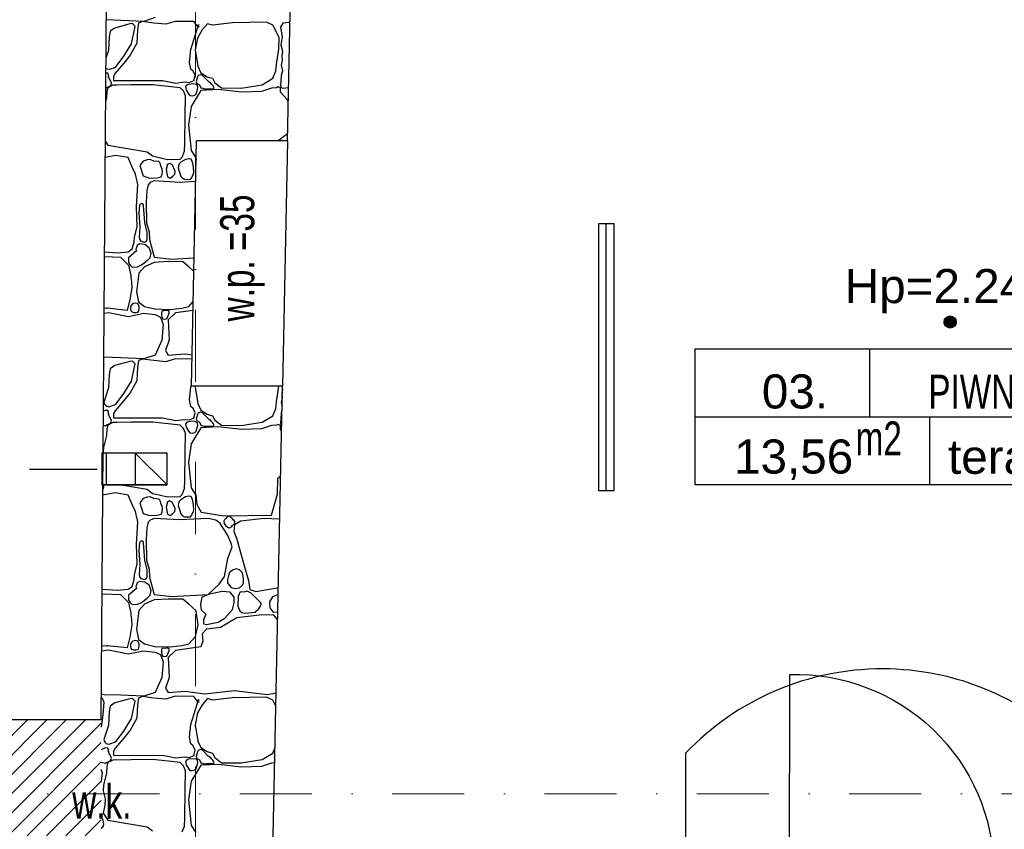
# Model space of a CAD drawing. Header units: millimetres. Extents: x 77315 to 1043159, y -108895 to -47794.
# Tile 18 of 87: x 94593 to 98926, y -98639 to -95075. Entities that reach past the tile are written whole.
import ezdxf

# ---------------------------------------------------------------- set-up
doc = ezdxf.new("R2010")
doc.units = ezdxf.units.MM
doc.header["$MEASUREMENT"] = 0
doc.linetypes.add('Dot & Dashed', pattern=[670.277762, 317.5, -176.388889, 0, -176.388874])
for name, color, linetype in [('_HATCH', 7, 'Continuous'), ('A-DRZWI', 7, 'Continuous'), ('A-OPISY-2', 7, 'Continuous'), ('A-OPISY-3', 7, 'Continuous'), ('A-WYSOKOSCI', 7, 'Continuous'), ('HATCH', 7, 'Continuous'), ('Nowe_Interior - Lamp', 7, 'Continuous'), ('PARAPET', 7, 'Continuous'), ('podciagi', 7, 'Continuous'), ('Structural - Bearing', 7, 'Continuous'), ('Structural - Grid', 7, 'Continuous')]:
    doc.layers.add(name, color=color, linetype=linetype)
doc.styles.add('STYL_AUTOMATYCZNY_1', font='arial.ttf')
doc.styles.add('STYL_AUTOMATYCZNY_4', font='arial.ttf', dxfattribs={"width": 0.7})

# ---------------------------------------------------------------- blocks, each defined once
blk = doc.blocks.new('*X27')
at = {"layer": '_HATCH'}
for p, q in [((95188.9, -95065.8), (95138.9, -95082.3)), ((95039, -95078.1), (94974.1, -95075.6)), ((95011.7, -95111.7), (94991.1, -95125.6)), ((95077.8, -95093.8), (95011.7, -95111.7)), ((95138.9, -95082.3), (95039, -95078.1)), ((95090.2, -95092.2), (95077.8, -95093.8)), ((95085.7, -95180.5), (95101.9, -95104.5)), ((95101.9, -95104.5), (95090.2, -95092.2)), ((95115.8, -95090.1), (95111.3, -95120.2)), ((95133.2, -95083.5), (95115.8, -95090.1)), ((95183.5, -95090.1), (95133.2, -95083.5)), ((95236.4, -95095.1), (95183.5, -95090.1)), ((95277.6, -95082.3), (95236.4, -95095.1)), ((95359.4, -95083.5), (95277.6, -95082.3)), ((95379.6, -95109.5), (95359.4, -95083.5)), ((95368.9, -95136.3), (95380, -95096.3)), ((95380, -95096.3), (95379.6, -95109.5)), ((95420, -95092.6), (95396.1, -95119.8)), ((95442.3, -95098.8), (95420, -95092.6)), ((95529.4, -95089.3), (95442.3, -95098.8)), ((95678.9, -95085.6), (95529.4, -95089.3)), ((95706.5, -95098.8), (95678.9, -95085.6)), ((95735, -95153.3), (95706.5, -95098.8)), ((95751.5, -95089.7), (95741.5, -95107.2)), ((95741.5, -95107.2), (95748.2, -95150.6)), ((95777.5, -95087.1), (95751.5, -95089.7)), ((95782.8, -95087.7), (95777.5, -95087.1)), ((94987, -95150.8), (94983.7, -95210.6)), ((94991.1, -95125.6), (94987, -95150.8)), ((95111.3, -95120.2), (95108.8, -95178.9)), ((95346.2, -95206.5), (95368.9, -95136.3)), ((95376.3, -95155.7), (95365.1, -95207.3)), ((95396.1, -95119.8), (95376.3, -95155.7)), ((95733.8, -95202.8), (95735, -95153.3)), ((95748.2, -95150.6), (95742.7, -95184.8)), ((95052.2, -95235.4), (95085.7, -95180.5)), ((95108.8, -95178.9), (95078.7, -95231.7)), ((95742.7, -95184.8), (95749.4, -95214)), ((94983.7, -95210.6), (94972.9, -95244.4)), ((95017.2, -95280.4), (95052.2, -95235.4)), ((95078.7, -95231.7), (95052.2, -95266.4)), ((95341.2, -95263.1), (95346.2, -95206.5)), ((95365.1, -95207.3), (95376.7, -95279.6)), ((95723, -95271.7), (95733.8, -95202.8)), ((95749.4, -95214), (95746.1, -95234.2)), ((95746.1, -95234.2), (95748, -95254)), ((94994.5, -95290.7), (95010.7, -95285.1)), ((95010.7, -95285.1), (95017.2, -95280.4)), ((95052.2, -95266.4), (95013.9, -95311)), ((95345.7, -95292), (95341.2, -95263.1)), ((95376.7, -95279.6), (95390.7, -95308.5)), ((95719.7, -95300.6), (95723, -95271.7)), ((95748, -95254), (95744.4, -95274.7)), ((95744.4, -95274.7), (95750, -95300.1)), ((94980.4, -95310.1), (94972.4, -95310)), ((94972.6, -95289.7), (94973, -95290.4)), ((94973, -95290.4), (94977.7, -95291.3)), ((94977.7, -95291.3), (94986.9, -95293)), ((94983.9, -95318.3), (94980.4, -95310.1)), ((94983.3, -95326.2), (94983.9, -95318.3)), ((94986.2, -95334.4), (94983.3, -95326.2)), ((94986.9, -95293), (94994.5, -95290.7)), ((95006.4, -95323.5), (95005.5, -95334)), ((95013.9, -95311), (95006.4, -95323.5)), ((95357.3, -95301), (95345.7, -95292)), ((95366, -95320), (95357.3, -95301)), ((95359.4, -95342.7), (95366, -95320)), ((95375.6, -95327.1), (95370.4, -95347.7)), ((95379.3, -95320.9), (95375.6, -95327.1)), ((95389.4, -95317.3), (95379.3, -95320.9)), ((95398.1, -95320), (95389.4, -95317.3)), ((95390.7, -95308.5), (95417.6, -95326.2)), ((95422.4, -95345.5), (95398.1, -95320)), ((95417.6, -95326.2), (95442.3, -95332.8)), ((95706.5, -95332.8), (95719.7, -95300.6)), ((95744.2, -95320.7), (95742.4, -95346)), ((95750, -95300.1), (95744.2, -95320.7)), ((94972, -95376.1), (94977.4, -95372.1)), ((94977.4, -95372.1), (94983.3, -95370.4)), ((95003.5, -95363.1), (94980.8, -95374.5)), ((94983.3, -95370.4), (94992.5, -95365.5)), ((94994.9, -95346), (94986.2, -95334.4)), ((94992.5, -95365.5), (94995.4, -95361.1)), ((94997.4, -95356.4), (94994.9, -95346)), ((94995.4, -95361.1), (94997.4, -95356.4)), ((95015, -95362.4), (95003.5, -95363.1)), ((95005.5, -95334), (95005.4, -95342.1)), ((95005.4, -95342.1), (95009.7, -95342.7)), ((95009.7, -95342.7), (95221.1, -95342.3)), ((95020.5, -95363.4), (95015, -95362.4)), ((95084.4, -95361.7), (95020.5, -95363.4)), ((95179.8, -95361.3), (95084.4, -95361.7)), ((95298.7, -95374.5), (95179.8, -95361.3)), ((95221.1, -95342.3), (95280.9, -95353.9)), ((95280.9, -95353.9), (95316.4, -95348.9)), ((95316.4, -95348.9), (95340, -95351.4)), ((95327.3, -95363.1), (95322.7, -95369.7)), ((95322.7, -95369.7), (95325.6, -95383.8)), ((95335.8, -95359.7), (95327.3, -95363.1)), ((95356.8, -95357.5), (95335.8, -95359.7)), ((95340, -95351.4), (95359.4, -95342.7)), ((95369.3, -95359.7), (95356.8, -95357.5)), ((95375.3, -95365.3), (95369.3, -95359.7)), ((95370.4, -95347.7), (95370.7, -95352.7)), ((95370.7, -95352.7), (95373.9, -95355.6)), ((95373.9, -95355.6), (95384, -95361.7)), ((95376.8, -95374.3), (95375.3, -95365.3)), ((95384, -95361.7), (95390.5, -95375.1)), ((95427.5, -95349.3), (95422.4, -95345.5)), ((95434.7, -95353.9), (95427.5, -95349.3)), ((95437.2, -95358.5), (95434.7, -95353.9)), ((95442.4, -95362.9), (95437.2, -95358.5)), ((95442.3, -95332.8), (95451.8, -95352.2)), ((95446.1, -95368.2), (95442.4, -95362.9)), ((95448.2, -95372.7), (95446.1, -95368.2)), ((95448.3, -95375.9), (95448.2, -95372.7)), ((95451.8, -95352.2), (95481.1, -95374.9)), ((95567.8, -95375.8), (95660.3, -95361.3)), ((95660.3, -95361.3), (95706.5, -95332.8)), ((95730.3, -95370.9), (95722.9, -95374.7)), ((95740.9, -95375.4), (95730.3, -95370.9)), ((95742.4, -95346), (95741.5, -95363.7)), ((95741.5, -95363.7), (95744.4, -95373)), ((95744.4, -95373), (95751.5, -95376.6)), ((95751.5, -95376.6), (95776.6, -95373.5)), ((94976.1, -95391.1), (94975.6, -95419.7)), ((94980.8, -95374.5), (94976.1, -95391.1)), ((95314.6, -95388.6), (95298.7, -95374.5)), ((95323.1, -95410.2), (95314.6, -95388.6)), ((95320.9, -95494.4), (95323.1, -95410.2)), ((95325.6, -95383.8), (95335.8, -95400.9)), ((95335.8, -95400.9), (95342.6, -95408.7)), ((95342.6, -95408.7), (95353.4, -95409.8)), ((95353.4, -95409.8), (95363.5, -95406.6)), ((95363.5, -95406.6), (95369.3, -95400.9)), ((95369.3, -95400.9), (95376.8, -95374.3)), ((95390.7, -95386.1), (95369.3, -95420.4)), ((95390.5, -95375.1), (95399.8, -95377)), ((95465.9, -95382), (95390.7, -95386.1)), ((95399.8, -95377), (95405.4, -95379.3)), ((95405.4, -95379.3), (95413.6, -95378.8)), ((95413.6, -95378.8), (95445.9, -95377.9)), ((95445.9, -95377.9), (95448.3, -95375.9)), ((95570.7, -95393.9), (95465.9, -95382)), ((95481.1, -95374.9), (95567.8, -95375.8)), ((95657.8, -95391), (95570.7, -95393.9)), ((95701.2, -95376.2), (95657.8, -95391)), ((95722.9, -95374.7), (95701.2, -95376.2)), ((95740.4, -95393.9), (95740.9, -95375.4)), ((95770.9, -95426.5), (95740.4, -95393.9)), ((94975.6, -95419.7), (94971.5, -95435.5)), ((95347.8, -95456.7), (95335.8, -95538)), ((95369.3, -95420.4), (95347.8, -95456.7)), ((95775.3, -95431.9), (95770.9, -95426.5)), ((95319.6, -95619.9), (95320.9, -95494.4)), ((95335.8, -95538), (95347.4, -95650.7)), ((95728.8, -95607.8), (95772.2, -95575.7)), ((94970.3, -95611.7), (94980.8, -95627.2)), ((94980.8, -95627.2), (95154.2, -95656.7)), ((95318.8, -95653.5), (95319.6, -95619.9)), ((95728.8, -95608.2), (95728.8, -95607.8)), ((95014.3, -95673), (94969.8, -95681.2)), ((95071.2, -95682.1), (95014.3, -95673)), ((95154.2, -95656.7), (95177.1, -95674.9)), ((95177.1, -95674.9), (95206.8, -95681.8)), ((95308.8, -95679.7), (95318.8, -95653.5)), ((95347.4, -95650.7), (95368.9, -95682.5)), ((95088.2, -95724.2), (95071.2, -95682.1)), ((95136.5, -95697.3), (95121.2, -95716.7)), ((95121.2, -95716.7), (95136.5, -95763)), ((95154.1, -95691.3), (95136.5, -95697.3)), ((95167.4, -95690.3), (95154.1, -95691.3)), ((95170.3, -95691.6), (95167.4, -95690.3)), ((95183.5, -95697.3), (95170.3, -95691.6)), ((95205.1, -95699.8), (95183.5, -95697.3)), ((95209.1, -95701.9), (95205.1, -95699.8)), ((95206.8, -95681.8), (95243.5, -95690.1)), ((95213, -95711), (95209.1, -95701.9)), ((95214.5, -95718.8), (95213, -95711)), ((95219.7, -95732.3), (95214.5, -95718.8)), ((95243, -95713), (95237.6, -95734.9)), ((95253.1, -95707.6), (95243, -95713)), ((95243.5, -95690.1), (95298.7, -95688.3)), ((95264.8, -95713), (95253.1, -95707.6)), ((95278, -95741.1), (95264.8, -95713)), ((95292.6, -95718.7), (95291.3, -95727.5)), ((95295.2, -95709.8), (95292.6, -95718.7)), ((95302, -95702.7), (95295.2, -95709.8)), ((95298.7, -95688.3), (95308.8, -95679.7)), ((95323.2, -95690.3), (95302, -95702.7)), ((95337.8, -95687), (95323.2, -95690.3)), ((95348.1, -95688.4), (95337.8, -95687)), ((95352.3, -95698.6), (95348.1, -95688.4)), ((95355.3, -95706.3), (95352.3, -95698.6)), ((95358.8, -95725.1), (95355.3, -95706.3)), ((95368.9, -95682.5), (95369.7, -95691.2)), ((95103.4, -95755.1), (95088.2, -95724.2)), ((95112.9, -95800.5), (95103.4, -95755.1)), ((95136.5, -95763), (95164.5, -95772.5)), ((95216.1, -95766.1), (95217.8, -95763)), ((95217.8, -95763), (95220.1, -95756.3)), ((95222.3, -95742.3), (95219.7, -95732.3)), ((95220.1, -95756.3), (95222.3, -95742.3)), ((95237.6, -95734.9), (95243, -95766.7)), ((95264.8, -95766.7), (95276, -95754.3)), ((95276, -95754.3), (95278, -95741.1)), ((95291.3, -95727.5), (95292.9, -95737.4)), ((95292.9, -95737.4), (95302, -95764.6)), ((95352.3, -95764.6), (95356, -95758.2)), ((95356, -95758.2), (95359.8, -95747.3)), ((95359.8, -95747.3), (95358.8, -95725.1)), ((95106.7, -95899.2), (95112.9, -95800.5)), ((95159.2, -95802.2), (95152.1, -95827)), ((95167.8, -95792.3), (95159.2, -95802.2)), ((95164.5, -95772.5), (95198.4, -95770.4)), ((95184.3, -95784.8), (95167.8, -95792.3)), ((95296.6, -95791), (95184.3, -95784.8)), ((95198.4, -95770.4), (95210.3, -95768.3)), ((95210.3, -95768.3), (95216.1, -95766.1)), ((95243, -95766.7), (95256, -95772.1)), ((95256, -95772.1), (95264.8, -95766.7)), ((95367.8, -95787.5), (95296.6, -95791)), ((95302, -95764.6), (95309.7, -95772.9)), ((95309.7, -95772.9), (95318.4, -95777.6)), ((95318.4, -95777.6), (95330.8, -95777.8)), ((95330.8, -95777.8), (95344.5, -95777.5)), ((95344.5, -95777.5), (95347.3, -95774.1)), ((95347.3, -95774.1), (95350.3, -95770.1)), ((95350.3, -95770.1), (95352.3, -95764.6)), ((95152.1, -95827), (95149.3, -95879)), ((95120.4, -95892.6), (95117.3, -95926.2)), ((95123.5, -95886.8), (95120.4, -95892.6)), ((95130.1, -95884.4), (95123.5, -95886.8)), ((95136.4, -95888.6), (95130.1, -95884.4)), ((95138.1, -95892.6), (95136.4, -95888.6)), ((95143.4, -95968.3), (95138.1, -95892.6)), ((95149.3, -95879), (95151.3, -95969.4)), ((95110, -95986.7), (95106.7, -95899.2)), ((95117.3, -95926.2), (95121.9, -95987.1)), ((95154.7, -96011.7), (95143.4, -95968.3)), ((95151.3, -95969.4), (95162.5, -96009)), ((95098.9, -96031.7), (95110, -95986.7)), ((95121.9, -95987.1), (95118.3, -96033.1)), ((95154.5, -96040.8), (95154.7, -96011.7)), ((95162.5, -96009), (95164.5, -96043.3)), ((95088.2, -96084.1), (95096.8, -96053.2)), ((95096.8, -96053.2), (95098.9, -96031.7)), ((95120.4, -96062), (95110.3, -96068.6)), ((95118.3, -96033.1), (95120.4, -96040.8)), ((95120.4, -96040.8), (95126.5, -96049.3)), ((95132.7, -96063.5), (95120.4, -96062)), ((95126.5, -96049.3), (95143.1, -96054.5)), ((95144.4, -96065.3), (95132.7, -96063.5)), ((95143.1, -96054.5), (95151.6, -96050.1)), ((95162.8, -96079.2), (95144.4, -96065.3)), ((95151.6, -96050.1), (95154.5, -96040.8)), ((95164.5, -96043.3), (95184.3, -96120.5)), ((94966.8, -96097.4), (95022.1, -96100.6)), ((95022.1, -96100.6), (95070, -96096.9)), ((95070, -96096.9), (95088.2, -96084.1)), ((95107.3, -96092.8), (95072.7, -96123.5)), ((95107.3, -96077.6), (95105, -96084.6)), ((95105, -96084.6), (95107.3, -96092.8)), ((95110.3, -96068.6), (95107.3, -96077.6)), ((95171.7, -96102.5), (95162.8, -96079.2)), ((95167, -96122.6), (95171.7, -96102.5)), ((94966.7, -96117.2), (95037, -96120.5)), ((95037, -96120.5), (95071.9, -96155.5)), ((95072.7, -96123.5), (95071.7, -96143.9)), ((95071.7, -96143.9), (95078.8, -96154.9)), ((95129.3, -96154.4), (95153.7, -96135.6)), ((95184.3, -96143.2), (95142.2, -96162.6)), ((95153.7, -96135.6), (95167, -96122.6)), ((95184.3, -96120.5), (95263.2, -96128.7)), ((95247.1, -96139.9), (95184.3, -96143.2)), ((95311.5, -96140.3), (95247.1, -96139.9)), ((95263.2, -96128.7), (95360.9, -96123.6)), ((95337.1, -96162.6), (95311.5, -96140.3)), ((95071.9, -96155.5), (95082.6, -96201.2)), ((95078.8, -96154.9), (95088.8, -96164.4)), ((95088.8, -96164.4), (95111.7, -96162.6)), ((95117.1, -96191), (95107.1, -96273.2)), ((95111.7, -96162.6), (95129.3, -96154.4)), ((95142.2, -96162.6), (95117.1, -96191)), ((95359.7, -96182.8), (95337.1, -96162.6)), ((95082.6, -96201.2), (95081.8, -96207.4)), ((95081.8, -96207.4), (95085.8, -96231)), ((95085.8, -96231), (95086.1, -96255.7)), ((95086.1, -96255.7), (95078.5, -96307.2)), ((95107.1, -96273.2), (95115.8, -96317.4)), ((95078.5, -96307.2), (95066.5, -96355.4)), ((95091.4, -96325), (95084.9, -96331)), ((95102.5, -96322.5), (95091.4, -96325)), ((95113.6, -96325.1), (95102.5, -96322.5)), ((95115.8, -96331), (95113.6, -96325.1)), ((95115.8, -96317.4), (95142.2, -96337.6)), ((95337.1, -96337.6), (95356.9, -96316.1)), ((94964.9, -96366.5), (94983.3, -96363.6)), ((94978.2, -96345.3), (94965.1, -96346.4)), ((95066.5, -96355.4), (94978.2, -96345.3)), ((94983.3, -96363.6), (95072.5, -96380.9)), ((95072.5, -96380.9), (95138.1, -96367.3)), ((95081, -96337.8), (95080.2, -96348.4)), ((95080.2, -96348.4), (95081.7, -96356.6)), ((95084.9, -96331), (95081, -96337.8)), ((95081.7, -96356.6), (95084.9, -96360.3)), ((95084.9, -96360.3), (95093.7, -96363.3)), ((95093.7, -96363.3), (95104.2, -96363.4)), ((95104.2, -96363.4), (95111, -96362.8)), ((95111, -96362.8), (95115.8, -96360.3)), ((95118.4, -96337.4), (95115.8, -96331)), ((95115.8, -96360.3), (95117.4, -96354.7)), ((95117.4, -96354.7), (95118.7, -96346.2)), ((95118.7, -96346.2), (95118.4, -96337.4)), ((95138.1, -96367.3), (95188.9, -96373.5)), ((95142.2, -96337.6), (95187.2, -96348.3)), ((95187.2, -96348.3), (95257, -96350.4)), ((95220.8, -96356.6), (95216.9, -96362.3)), ((95216.9, -96362.3), (95217.4, -96373.4)), ((95229.7, -96357.3), (95220.8, -96356.6)), ((95238.1, -96355.5), (95229.7, -96357.3)), ((95245, -96355.7), (95238.1, -96355.5)), ((95242, -96388.3), (95251.7, -96366.8)), ((95247.1, -96356.6), (95245, -96355.7)), ((95250.5, -96357.1), (95247.1, -96356.6)), ((95278.5, -96366.1), (95247.1, -96396.6)), ((95251.5, -96361.2), (95250.5, -96357.1)), ((95251.7, -96366.8), (95251.5, -96361.2)), ((95257, -96350.4), (95306.1, -96344.6)), ((95356.1, -96355.4), (95278.5, -96366.1)), ((95306.1, -96344.6), (95337.1, -96337.6)), ((95188.9, -96373.5), (95213.2, -96384.6)), ((95213.2, -96384.6), (95224, -96416.4)), ((95217.4, -96373.4), (95218.2, -96382.2)), ((95218.2, -96382.2), (95220.8, -96388.3)), ((95220.8, -96388.3), (95225.2, -96391.5)), ((95225.2, -96391.5), (95232.1, -96393)), ((95232.1, -96393), (95238.3, -96392)), ((95238.3, -96392), (95242, -96388.3)), ((95247.1, -96396.6), (95250.8, -96485)), ((95224, -96416.4), (95218.6, -96485.8)), ((95218.6, -96485.8), (95188.9, -96551.4)), ((95250.8, -96485), (95234.3, -96532)), ((95234.3, -96532), (95247.1, -96551.4)), ((94965.1, -96560.9), (94963.6, -96560.6)), ((95039, -96563.8), (94965.1, -96560.9)), ((95077.8, -96579.5), (95011.7, -96597.4)), ((95138.9, -96567.9), (95039, -96563.8)), ((95090.2, -96577.8), (95077.8, -96579.5)), ((95101.9, -96590.2), (95090.2, -96577.8)), ((95115.8, -96575.8), (95111.3, -96605.9)), ((95133.2, -96569.2), (95115.8, -96575.8)), ((95183.5, -96575.8), (95133.2, -96569.2)), ((95188.9, -96551.4), (95138.9, -96567.9)), ((95236.4, -96580.7), (95183.5, -96575.8)), ((95277.6, -96567.9), (95236.4, -96580.7)), ((95247.1, -96551.4), (95321, -96546)), ((95351.8, -96569), (95277.6, -96567.9)), ((95321, -96546), (95352.2, -96550)), ((94963.3, -96593.3), (94963.4, -96593.5)), ((94963.4, -96593.5), (94963.3, -96594.9)), ((94991.1, -96611.3), (94987, -96636.5)), ((95011.7, -96597.4), (94991.1, -96611.3)), ((95085.7, -96666.2), (95101.9, -96590.2)), ((95111.3, -96605.9), (95108.8, -96664.5)), ((94987, -96636.5), (94983.7, -96696.3)), ((95052.2, -96721.1), (95085.7, -96666.2)), ((95108.8, -96664.5), (95078.7, -96717.4)), ((94983.7, -96696.3), (94963.7, -96758.7)), ((95341.2, -96748.7), (95346.2, -96692.2)), ((95346.2, -96692.2), (95349.5, -96682)), ((95366.2, -96688.2), (95365.1, -96693)), ((95365.1, -96693), (95376.7, -96765.2)), ((95723, -96757.4), (95733.8, -96688.5)), ((95733.8, -96688.5), (95733.8, -96688.2)), ((95749.1, -96701.3), (95746.1, -96719.9)), ((95746.8, -96688.2), (95749.2, -96698.7)), ((94963.7, -96758.7), (94965.9, -96767.5)), ((95052.2, -96752), (95013.9, -96796.6)), ((95017.2, -96766.1), (95052.2, -96721.1)), ((95078.7, -96717.4), (95052.2, -96752)), ((95345.7, -96777.6), (95341.2, -96748.7)), ((95719.7, -96786.3), (95723, -96757.4)), ((95748, -96739.6), (95744.4, -96760.4)), ((95746.1, -96719.9), (95748, -96739.6)), ((94969.4, -96795.6), (94961.9, -96798.8)), ((94965.9, -96767.5), (94969.3, -96771)), ((94969.3, -96771), (94973, -96776)), ((94980.4, -96795.8), (94969.4, -96795.6)), ((94973, -96776), (94977.7, -96776.9)), ((94977.7, -96776.9), (94986.9, -96778.7)), ((94983.9, -96803.9), (94980.4, -96795.8)), ((94986.9, -96778.7), (94994.5, -96776.4)), ((94994.5, -96776.4), (95010.7, -96770.7)), ((95013.9, -96796.6), (95006.4, -96809.2)), ((95010.7, -96770.7), (95017.2, -96766.1)), ((95357.3, -96786.7), (95345.7, -96777.6)), ((95366, -96805.7), (95357.3, -96786.7)), ((95376.7, -96765.2), (95390.7, -96794.1)), ((95389.4, -96803), (95379.3, -96806.5)), ((95398.1, -96805.6), (95389.4, -96803)), ((95390.7, -96794.1), (95417.6, -96811.9)), ((95706.5, -96818.5), (95719.7, -96786.3)), ((95747.2, -96795.6), (95744.2, -96806.4)), ((95744.4, -96760.4), (95747.6, -96775.2)), ((94983.3, -96811.9), (94983.9, -96803.9)), ((94986.2, -96820.1), (94983.3, -96811.9)), ((94994.9, -96831.7), (94986.2, -96820.1)), ((94992.5, -96851.1), (94995.4, -96846.8)), ((94997.4, -96842), (94994.9, -96831.7)), ((94995.4, -96846.8), (94997.4, -96842)), ((95005.5, -96819.6), (95005.4, -96827.8)), ((95005.4, -96827.8), (95009.7, -96828.4)), ((95006.4, -96809.2), (95005.5, -96819.6)), ((95009.7, -96828.4), (95221.1, -96828)), ((95221.1, -96828), (95280.9, -96839.5)), ((95280.9, -96839.5), (95316.4, -96834.6)), ((95316.4, -96834.6), (95340, -96837.1)), ((95335.8, -96845.3), (95327.3, -96848.7)), ((95356.8, -96843.1), (95335.8, -96845.3)), ((95340, -96837.1), (95359.4, -96828.4)), ((95369.3, -96845.3), (95356.8, -96843.1)), ((95359.4, -96828.4), (95366, -96805.7)), ((95375.3, -96851), (95369.3, -96845.3)), ((95375.6, -96812.8), (95370.4, -96833.3)), ((95370.4, -96833.3), (95370.7, -96838.4)), ((95370.7, -96838.4), (95373.9, -96841.3)), ((95373.9, -96841.3), (95384, -96847.4)), ((95379.3, -96806.5), (95375.6, -96812.8)), ((95422.4, -96831.2), (95398.1, -96805.6)), ((95417.6, -96811.9), (95442.3, -96818.5)), ((95427.5, -96835), (95422.4, -96831.2)), ((95434.7, -96839.6), (95427.5, -96835)), ((95437.2, -96844.2), (95434.7, -96839.6)), ((95442.4, -96848.6), (95437.2, -96844.2)), ((95442.3, -96818.5), (95451.8, -96837.9)), ((95451.8, -96837.9), (95481.1, -96860.6)), ((95660.3, -96847), (95706.5, -96818.5)), ((95742.4, -96831.6), (95741.5, -96849.4)), ((95744.2, -96806.4), (95742.4, -96831.6)), ((94961.4, -96860.6), (94970.8, -96862.6)), ((94970.8, -96862.6), (94977.4, -96857.8)), ((94976.1, -96876.8), (94975.6, -96905.3)), ((94980.8, -96860.2), (94976.1, -96876.8)), ((94977.4, -96857.8), (94983.3, -96856.1)), ((95003.5, -96848.7), (94980.8, -96860.2)), ((94983.3, -96856.1), (94992.5, -96851.1)), ((95015, -96848.1), (95003.5, -96848.7)), ((95020.5, -96849), (95015, -96848.1)), ((95084.4, -96847.4), (95020.5, -96849)), ((95179.8, -96847), (95084.4, -96847.4)), ((95298.7, -96860.2), (95179.8, -96847)), ((95314.6, -96874.2), (95298.7, -96860.2)), ((95323.1, -96895.9), (95314.6, -96874.2)), ((95327.3, -96848.7), (95322.7, -96855.4)), ((95322.7, -96855.4), (95325.6, -96869.5)), ((95325.6, -96869.5), (95335.8, -96886.6)), ((95335.8, -96886.6), (95342.6, -96894.3)), ((95363.5, -96892.2), (95369.3, -96886.6)), ((95369.3, -96886.6), (95376.8, -96860)), ((95390.7, -96871.7), (95369.3, -96906)), ((95376.8, -96860), (95375.3, -96851)), ((95384, -96847.4), (95390.5, -96860.7)), ((95390.5, -96860.7), (95399.8, -96862.7)), ((95465.9, -96867.6), (95390.7, -96871.7)), ((95399.8, -96862.7), (95405.4, -96864.9)), ((95405.4, -96864.9), (95413.6, -96864.4)), ((95413.6, -96864.4), (95445.9, -96863.5)), ((95446.1, -96853.9), (95442.4, -96848.6)), ((95445.9, -96863.5), (95448.3, -96861.6)), ((95448.2, -96858.4), (95446.1, -96853.9)), ((95448.3, -96861.6), (95448.2, -96858.4)), ((95570.7, -96879.6), (95465.9, -96867.6)), ((95481.1, -96860.6), (95567.8, -96861.4)), ((95567.8, -96861.4), (95660.3, -96847)), ((95657.8, -96876.7), (95570.7, -96879.6)), ((95701.2, -96861.8), (95657.8, -96876.7)), ((95722.9, -96860.4), (95701.2, -96861.8)), ((95730.3, -96856.6), (95722.9, -96860.4)), ((95740.9, -96861.1), (95730.3, -96856.6)), ((95740.4, -96879.6), (95740.9, -96861.1)), ((95745.4, -96884.9), (95740.4, -96879.6)), ((95741.5, -96849.4), (95744.4, -96858.6)), ((95744.4, -96858.6), (95745.9, -96859.4)), ((94975.6, -96905.3), (94961.9, -96958.8)), ((95320.9, -96980), (95323.1, -96895.9)), ((95342.6, -96894.3), (95353.4, -96895.5)), ((95369.3, -96906), (95347.8, -96942.3)), ((95353.4, -96895.5), (95363.5, -96892.2)), ((94961.9, -96958.8), (94960.6, -96978.7)), ((95347.8, -96942.3), (95335.8, -97023.7)), ((95319.6, -97105.6), (95320.9, -96980)), ((95335.8, -97023.7), (95347.4, -97136.3)), ((95318.8, -97139.2), (95319.6, -97105.6)), ((95727.2, -97163.2), (95728.8, -97093.4)), ((95728.8, -97093.4), (95741.3, -97084.2)), ((94959.4, -97142.6), (94961.8, -97139)), ((94962.9, -97131.2), (94961.6, -97122.9)), ((94961.8, -97139), (94962.9, -97131.2)), ((95039.9, -97122.9), (95154.2, -97142.3)), ((95154.2, -97142.3), (95177.1, -97160.5)), ((95308.8, -97165.4), (95318.8, -97139.2)), ((95347.4, -97136.3), (95368.9, -97168.1)), ((95014.3, -97158.6), (94959.3, -97168.9)), ((95071.2, -97167.7), (95014.3, -97158.6)), ((95088.2, -97209.8), (95071.2, -97167.7)), ((95136.5, -97183), (95121.2, -97202.4)), ((95154.1, -97177), (95136.5, -97183)), ((95167.4, -97176), (95154.1, -97177)), ((95170.3, -97177.3), (95167.4, -97176)), ((95183.5, -97183), (95170.3, -97177.3)), ((95177.1, -97160.5), (95206.8, -97167.4)), ((95205.1, -97185.5), (95183.5, -97183)), ((95209.1, -97187.5), (95205.1, -97185.5)), ((95206.8, -97167.4), (95243.5, -97175.7)), ((95213, -97196.7), (95209.1, -97187.5)), ((95253.1, -97193.3), (95243, -97198.7)), ((95243.5, -97175.7), (95298.7, -97173.9)), ((95264.8, -97198.7), (95253.1, -97193.3)), ((95302, -97188.4), (95295.2, -97195.5)), ((95298.7, -97173.9), (95308.8, -97165.4)), ((95323.2, -97175.9), (95302, -97188.4)), ((95337.8, -97172.6), (95323.2, -97175.9)), ((95348.1, -97174.1), (95337.8, -97172.6)), ((95352.3, -97184.2), (95348.1, -97174.1)), ((95355.3, -97192), (95352.3, -97184.2)), ((95358.8, -97210.8), (95355.3, -97192)), ((95368.9, -97168.1), (95373, -97209.8)), ((95701.2, -97255.6), (95727.2, -97163.2)), ((95103.4, -97240.8), (95088.2, -97209.8)), ((95121.2, -97202.4), (95136.5, -97248.6)), ((95214.5, -97204.5), (95213, -97196.7)), ((95219.7, -97218), (95214.5, -97204.5)), ((95222.3, -97228), (95219.7, -97218)), ((95220.1, -97242), (95222.3, -97228)), ((95243, -97198.7), (95237.6, -97220.6)), ((95237.6, -97220.6), (95243, -97252.3)), ((95278, -97226.8), (95264.8, -97198.7)), ((95276, -97240), (95278, -97226.8)), ((95292.6, -97204.4), (95291.3, -97213.2)), ((95291.3, -97213.2), (95292.9, -97223)), ((95295.2, -97195.5), (95292.6, -97204.4)), ((95292.9, -97223), (95302, -97250.3)), ((95356, -97243.9), (95359.8, -97233)), ((95359.8, -97233), (95358.8, -97210.8)), ((95373, -97209.8), (95392.4, -97243.7)), ((95112.9, -97286.2), (95103.4, -97240.8)), ((95136.5, -97248.6), (95164.5, -97258.1)), ((95167.8, -97277.9), (95159.2, -97287.8)), ((95164.5, -97258.1), (95198.4, -97256.1)), ((95184.3, -97270.5), (95167.8, -97277.9)), ((95296.6, -97276.7), (95184.3, -97270.5)), ((95198.4, -97256.1), (95210.3, -97254)), ((95210.3, -97254), (95216.1, -97251.7)), ((95216.1, -97251.7), (95217.8, -97248.6)), ((95217.8, -97248.6), (95220.1, -97242)), ((95243, -97252.3), (95256, -97257.8)), ((95256, -97257.8), (95264.8, -97252.3)), ((95264.8, -97252.3), (95276, -97240)), ((95422.4, -97270.5), (95296.6, -97276.7)), ((95302, -97250.3), (95309.7, -97258.6)), ((95309.7, -97258.6), (95318.4, -97263.3)), ((95318.4, -97263.3), (95330.8, -97263.4)), ((95330.8, -97263.4), (95344.5, -97263.1)), ((95344.5, -97263.1), (95347.3, -97259.8)), ((95347.3, -97259.8), (95350.3, -97255.8)), ((95350.3, -97255.8), (95352.3, -97250.3)), ((95352.3, -97250.3), (95356, -97243.9)), ((95392.4, -97243.7), (95491, -97258.9)), ((95456.8, -97277.9), (95422.4, -97270.5)), ((95475.8, -97292.8), (95456.8, -97277.9)), ((95491, -97258.9), (95701.2, -97255.6)), ((95495, -97276.6), (95491.5, -97282.1)), ((95501, -97270.5), (95495, -97276.6)), ((95506.5, -97263.4), (95501, -97270.5)), ((95511.8, -97261.2), (95506.5, -97263.4)), ((95517.1, -97262.3), (95511.8, -97261.2)), ((95527.8, -97270.5), (95517.1, -97262.3)), ((95532.4, -97277), (95527.8, -97270.5)), ((95537.3, -97279.6), (95532.4, -97277)), ((95540.4, -97284.9), (95537.3, -97279.6)), ((95668.1, -97270.5), (95566.2, -97282.5)), ((95737.4, -97274), (95668.1, -97270.5)), ((95106.7, -97384.9), (95112.9, -97286.2)), ((95152.1, -97312.6), (95149.3, -97364.6)), ((95159.2, -97287.8), (95152.1, -97312.6)), ((95508.4, -97342.7), (95475.8, -97292.8)), ((95491.5, -97282.1), (95493.3, -97292.5)), ((95493.3, -97292.5), (95501, -97303.5)), ((95501, -97303.5), (95510.3, -97310.9)), ((95510.3, -97310.9), (95515, -97312.3)), ((95515, -97312.3), (95519.9, -97310.8)), ((95519.9, -97310.8), (95523.3, -97307.3)), ((95523.3, -97307.3), (95527.8, -97303.5)), ((95527.8, -97303.5), (95539.6, -97292.1)), ((95538.5, -97299), (95535.6, -97328.3)), ((95566.2, -97282.5), (95538.5, -97299)), ((95539.6, -97292.1), (95540.4, -97284.9)), ((95149.3, -97364.6), (95151.3, -97455)), ((95522.8, -97376.6), (95508.4, -97342.7)), ((95535.6, -97328.3), (95547.4, -97357.6)), ((95547.4, -97357.6), (95583.1, -97483.9)), ((95110, -97472.4), (95106.7, -97384.9)), ((95120.4, -97378.3), (95117.3, -97411.9)), ((95123.5, -97372.4), (95120.4, -97378.3)), ((95130.1, -97370), (95123.5, -97372.4)), ((95136.4, -97374.2), (95130.1, -97370)), ((95138.1, -97378.3), (95136.4, -97374.2)), ((95143.4, -97454), (95138.1, -97378.3)), ((95509.6, -97447.2), (95528.6, -97396.4)), ((95528.6, -97396.4), (95522.8, -97376.6)), ((95117.3, -97411.9), (95121.9, -97472.7)), ((95493.9, -97526.4), (95509.6, -97447.2)), ((95098.9, -97517.4), (95110, -97472.4)), ((95121.9, -97472.7), (95118.3, -97518.7)), ((95154.7, -97497.4), (95143.4, -97454)), ((95151.3, -97455), (95162.5, -97494.7)), ((95162.5, -97494.7), (95164.5, -97528.9)), ((95546.4, -97493.2), (95529.4, -97498.1)), ((95560.2, -97497.4), (95546.4, -97493.2)), ((95583.1, -97483.9), (95600.4, -97543.4)), ((95088.2, -97569.8), (95096.8, -97538.8)), ((95096.8, -97538.8), (95098.9, -97517.4)), ((95118.3, -97518.7), (95120.4, -97526.4)), ((95120.4, -97526.4), (95126.5, -97535)), ((95126.5, -97535), (95143.1, -97540.1)), ((95143.1, -97540.1), (95151.6, -97535.8)), ((95151.6, -97535.8), (95154.5, -97526.4)), ((95154.5, -97526.4), (95154.7, -97497.4)), ((95164.5, -97528.9), (95184.3, -97606.1)), ((95471.6, -97559.9), (95493.9, -97526.4)), ((95510.1, -97529.5), (95508.2, -97541.6)), ((95514.8, -97510), (95510.1, -97529.5)), ((95529.4, -97498.1), (95514.8, -97510)), ((95573.5, -97510), (95560.2, -97497.4)), ((95577.3, -97524.4), (95573.5, -97510)), ((95577.8, -97540), (95577.3, -97524.4)), ((95577.9, -97555), (95577.8, -97540)), ((94956.3, -97581.5), (94959.4, -97582.6)), ((94959.4, -97582.6), (95022.1, -97586.3)), ((95022.1, -97586.3), (95070, -97582.6)), ((95070, -97582.6), (95088.2, -97569.8)), ((95107.3, -97578.5), (95072.7, -97609.2)), ((95107.3, -97563.2), (95105, -97570.3)), ((95105, -97570.3), (95107.3, -97578.5)), ((95110.3, -97554.2), (95107.3, -97563.2)), ((95120.4, -97547.6), (95110.3, -97554.2)), ((95132.7, -97549.1), (95120.4, -97547.6)), ((95144.4, -97551), (95132.7, -97549.1)), ((95162.8, -97564.8), (95144.4, -97551)), ((95171.7, -97588.2), (95162.8, -97564.8)), ((95422.4, -97606.1), (95471.6, -97559.9)), ((95508.2, -97541.6), (95508, -97554)), ((95508, -97554), (95514.8, -97565.2)), ((95514.8, -97565.2), (95523.5, -97574.6)), ((95523.5, -97574.6), (95542.1, -97579.2)), ((95542.1, -97579.2), (95559.8, -97575.8)), ((95559.8, -97575.8), (95573.5, -97565.2)), ((95573.5, -97565.2), (95577.9, -97555)), ((95600.4, -97543.4), (95606.2, -97584.2)), ((95632.2, -97592.9), (95726.3, -97575.6)), ((95726.3, -97575.6), (95731.3, -97575.7)), ((94956.2, -97604.2), (94965.1, -97602.8)), ((94965.1, -97602.8), (95037, -97606.1)), ((95037, -97606.1), (95071.9, -97641.2)), ((95072.7, -97609.2), (95071.7, -97629.5)), ((95129.3, -97640.1), (95153.7, -97621.3)), ((95153.7, -97621.3), (95167, -97608.3)), ((95167, -97608.3), (95171.7, -97588.2)), ((95184.3, -97606.1), (95263.2, -97614.4)), ((95247.1, -97625.5), (95184.3, -97628.8)), ((95311.5, -97625.9), (95247.1, -97625.5)), ((95263.2, -97614.4), (95422.4, -97606.1)), ((95337.1, -97648.2), (95311.5, -97625.9)), ((95394.9, -97617.7), (95388.6, -97647.6)), ((95429.1, -97604), (95394.9, -97617.7)), ((95484, -97592.5), (95429.1, -97604)), ((95519.1, -97595.4), (95484, -97592.5)), ((95537.7, -97616.8), (95519.1, -97595.4)), ((95537.3, -97641.6), (95537.7, -97616.8)), ((95554.4, -97614.8), (95553.8, -97657.3)), ((95563.7, -97594.1), (95554.4, -97614.8)), ((95579.9, -97594.7), (95563.7, -97594.1)), ((95594.3, -97591), (95579.9, -97594.7)), ((95611.6, -97599.5), (95594.3, -97591)), ((95606.2, -97584.2), (95632.2, -97592.9)), ((95654.5, -97642.4), (95611.6, -97599.5)), ((95705.7, -97615.6), (95691.9, -97637.9)), ((95727.2, -97606.5), (95705.7, -97615.6)), ((95730.6, -97606.4), (95727.2, -97606.5)), ((95071.7, -97629.5), (95078.8, -97640.5)), ((95071.9, -97641.2), (95082.6, -97686.8)), ((95078.8, -97640.5), (95088.8, -97650)), ((95088.8, -97650), (95111.7, -97648.2)), ((95111.7, -97648.2), (95129.3, -97640.1)), ((95142.2, -97648.2), (95117.1, -97676.7)), ((95184.3, -97628.8), (95142.2, -97648.2)), ((95369.3, -97677.1), (95337.1, -97648.2)), ((95388.6, -97647.6), (95392, -97672.6)), ((95530.1, -97672.3), (95537.3, -97641.6)), ((95553.8, -97657.3), (95561.3, -97678.1)), ((95636.4, -97676.3), (95643.4, -97670.1)), ((95643.4, -97670.1), (95650.3, -97660.8)), ((95650.3, -97660.8), (95655.1, -97653.8)), ((95656.1, -97646.8), (95654.5, -97642.4)), ((95655.1, -97653.8), (95656.1, -97646.8)), ((95691.9, -97637.9), (95694.6, -97664.7)), ((95694.6, -97664.7), (95707.8, -97681.7)), ((95082.6, -97686.8), (95081.8, -97693.1)), ((95081.8, -97693.1), (95085.8, -97716.6)), ((95117.1, -97676.7), (95107.1, -97758.8)), ((95377.9, -97738.6), (95369.3, -97677.1)), ((95392, -97672.6), (95412.6, -97692.8)), ((95412.6, -97692.8), (95402.3, -97717.2)), ((95466.3, -97727.1), (95496, -97710.1)), ((95548.4, -97707.7), (95476.2, -97751.4)), ((95496, -97710.1), (95530.1, -97672.3)), ((95660.7, -97695.3), (95548.4, -97707.7)), ((95561.3, -97678.1), (95570.9, -97685.1)), ((95570.9, -97685.1), (95583.9, -97687.4)), ((95583.9, -97687.4), (95630.2, -97683)), ((95630.2, -97683), (95636.5, -97676)), ((95712.3, -97696.1), (95660.7, -97695.3)), ((95707.8, -97681.7), (95729, -97683.8)), ((95728.4, -97715.6), (95712.3, -97696.1)), ((95086.1, -97741.3), (95078.5, -97792.8)), ((95085.8, -97716.6), (95086.1, -97741.3)), ((95366.8, -97791), (95377.9, -97738.6)), ((95402.3, -97717.2), (95402.7, -97734.5)), ((95402.7, -97734.5), (95415.9, -97738.2)), ((95415.9, -97738.2), (95466.3, -97727.1)), ((95476.2, -97751.4), (95415.9, -97758.4)), ((95078.5, -97792.8), (95066.5, -97841.1)), ((95107.1, -97758.8), (95115.8, -97803)), ((95337.1, -97823.2), (95366.8, -97791)), ((95415.9, -97758.4), (95396.5, -97778.2)), ((95396.5, -97778.2), (95399.4, -97810.4)), ((94978.2, -97831), (94954.6, -97833)), ((95066.5, -97841.1), (94978.2, -97831)), ((95081, -97823.5), (95080.2, -97834.1)), ((95080.2, -97834.1), (95081.7, -97842.3)), ((95084.9, -97816.6), (95081, -97823.5)), ((95081.7, -97842.3), (95084.9, -97845.9)), ((95091.4, -97810.6), (95084.9, -97816.6)), ((95102.5, -97808.2), (95091.4, -97810.6)), ((95113.6, -97810.7), (95102.5, -97808.2)), ((95115.8, -97816.6), (95113.6, -97810.7)), ((95115.8, -97803), (95142.2, -97823.2)), ((95118.4, -97823), (95115.8, -97816.6)), ((95115.8, -97845.9), (95117.4, -97840.4)), ((95117.4, -97840.4), (95118.7, -97831.9)), ((95118.7, -97831.9), (95118.4, -97823)), ((95142.2, -97823.2), (95187.2, -97834)), ((95187.2, -97834), (95257, -97836)), ((95220.8, -97842.3), (95216.9, -97848)), ((95229.7, -97843), (95220.8, -97842.3)), ((95238.1, -97841.2), (95229.7, -97843)), ((95245, -97841.4), (95238.1, -97841.2)), ((95247.1, -97842.3), (95245, -97841.4)), ((95250.5, -97842.7), (95247.1, -97842.3)), ((95251.5, -97846.8), (95250.5, -97842.7)), ((95257, -97836), (95306.1, -97830.3)), ((95389.9, -97836.5), (95278.5, -97851.7)), ((95306.1, -97830.3), (95337.1, -97823.2)), ((95399.4, -97810.4), (95389.9, -97836.5)), ((94954.4, -97853.8), (94983.3, -97849.3)), ((94983.3, -97849.3), (95072.5, -97866.6)), ((95072.5, -97866.6), (95138.1, -97853)), ((95084.9, -97845.9), (95093.7, -97849)), ((95093.7, -97849), (95104.2, -97849.1)), ((95104.2, -97849.1), (95111, -97848.4)), ((95111, -97848.4), (95115.8, -97845.9)), ((95138.1, -97853), (95188.9, -97859.2)), ((95188.9, -97859.2), (95213.2, -97870.3)), ((95213.2, -97870.3), (95224, -97902.1)), ((95216.9, -97848), (95217.4, -97859)), ((95217.4, -97859), (95218.2, -97867.8)), ((95218.2, -97867.8), (95220.8, -97874)), ((95220.8, -97874), (95225.2, -97877.2)), ((95225.2, -97877.2), (95232.1, -97878.6)), ((95232.1, -97878.6), (95238.3, -97877.7)), ((95238.3, -97877.7), (95242, -97874)), ((95242, -97874), (95251.7, -97852.5)), ((95278.5, -97851.7), (95247.1, -97882.3)), ((95247.1, -97882.3), (95250.8, -97970.6)), ((95251.7, -97852.5), (95251.5, -97846.8)), ((95224, -97902.1), (95218.6, -97971.4)), ((95218.6, -97971.4), (95188.9, -98037.1)), ((95250.8, -97970.6), (95234.3, -98017.7)), ((94965.1, -98046.6), (94953.1, -98044)), ((95039, -98049.5), (94965.1, -98046.6)), ((95138.9, -98053.6), (95039, -98049.5)), ((95133.2, -98054.8), (95115.8, -98061.4)), ((95183.5, -98061.4), (95133.2, -98054.8)), ((95188.9, -98037.1), (95138.9, -98053.6)), ((95234.3, -98017.7), (95247.1, -98037.1)), ((95277.6, -98053.6), (95236.4, -98066.4)), ((95247.1, -98037.1), (95321, -98031.7)), ((95359.4, -98054.8), (95277.6, -98053.6)), ((95321, -98031.7), (95406, -98042.4)), ((95379.6, -98080.8), (95359.4, -98054.8)), ((95406, -98042.4), (95536.5, -98027.6)), ((95678.9, -98056.9), (95529.4, -98060.6)), ((95536.5, -98027.6), (95684.2, -98045.3)), ((95706.5, -98070.1), (95678.9, -98056.9)), ((95684.2, -98045.3), (95721.8, -98038.7)), ((94952.9, -98062.6), (94956.8, -98062.7)), ((94956.8, -98062.7), (94963.4, -98079.2)), ((94963.4, -98079.2), (94959.7, -98134.9)), ((94991.1, -98096.9), (94987, -98122.1)), ((95011.7, -98083), (94991.1, -98096.9)), ((95077.8, -98065.1), (95011.7, -98083)), ((95090.2, -98063.5), (95077.8, -98065.1)), ((95085.7, -98151.8), (95101.9, -98075.9)), ((95101.9, -98075.9), (95090.2, -98063.5)), ((95111.3, -98091.6), (95108.8, -98150.2)), ((95115.8, -98061.4), (95111.3, -98091.6)), ((95236.4, -98066.4), (95183.5, -98061.4)), ((95368.9, -98107.7), (95380, -98067.6)), ((95396.1, -98091.2), (95376.3, -98127.1)), ((95380, -98067.6), (95379.6, -98080.8)), ((95420, -98063.9), (95396.1, -98091.2)), ((95442.3, -98070.1), (95420, -98063.9)), ((95529.4, -98060.6), (95442.3, -98070.1)), ((95720.6, -98097), (95706.5, -98070.1)), ((94959.7, -98134.9), (94952.3, -98190)), ((94987, -98122.1), (94983.7, -98182)), ((95346.2, -98177.8), (95368.9, -98107.7)), ((95376.3, -98127.1), (95365.1, -98178.7)), ((94983.7, -98182), (94963.7, -98244.3)), ((95052.2, -98206.7), (95085.7, -98151.8)), ((95108.8, -98150.2), (95078.7, -98203)), ((95341.2, -98234.4), (95346.2, -98177.8)), ((95365.1, -98178.7), (95376.7, -98250.9)), ((95017.2, -98251.7), (95052.2, -98206.7)), ((95078.7, -98203), (95052.2, -98237.7)), ((94963.7, -98244.3), (94965.9, -98253.2)), ((94965.9, -98253.2), (94969.3, -98256.7)), ((94969.3, -98256.7), (94973, -98261.7)), ((94973, -98261.7), (94977.7, -98262.6)), ((94977.7, -98262.6), (94986.9, -98264.3)), ((94986.9, -98264.3), (94994.5, -98262)), ((94994.5, -98262), (95010.7, -98256.4)), ((95010.7, -98256.4), (95017.2, -98251.7)), ((95052.2, -98237.7), (95013.9, -98282.3)), ((95345.7, -98263.3), (95341.2, -98234.4)), ((95357.3, -98272.4), (95345.7, -98263.3)), ((95366, -98291.4), (95357.3, -98272.4)), ((95376.7, -98250.9), (95390.7, -98279.8)), ((94960.7, -98285), (94952.3, -98288.8)), ((94969.4, -98281.2), (94960.7, -98285)), ((94980.4, -98281.5), (94969.4, -98281.2)), ((94983.9, -98289.6), (94980.4, -98281.5)), ((94983.3, -98297.5), (94983.9, -98289.6)), ((94986.2, -98305.8), (94983.3, -98297.5)), ((94994.9, -98317.4), (94986.2, -98305.8)), ((94997.4, -98327.7), (94994.9, -98317.4)), ((95005.5, -98305.3), (95005.4, -98313.4)), ((95005.4, -98313.4), (95009.7, -98314.1)), ((95006.4, -98294.8), (95005.5, -98305.3)), ((95013.9, -98282.3), (95006.4, -98294.8)), ((95009.7, -98314.1), (95221.1, -98313.6)), ((95221.1, -98313.6), (95280.9, -98325.2)), ((95280.9, -98325.2), (95316.4, -98320.3)), ((95316.4, -98320.3), (95340, -98322.7)), ((95340, -98322.7), (95359.4, -98314.1)), ((95359.4, -98314.1), (95366, -98291.4)), ((95375.6, -98298.4), (95370.4, -98319)), ((95370.4, -98319), (95370.7, -98324)), ((95379.3, -98292.2), (95375.6, -98298.4)), ((95389.4, -98288.6), (95379.3, -98292.2)), ((95398.1, -98291.3), (95389.4, -98288.6)), ((95390.7, -98279.8), (95417.6, -98297.5)), ((95422.4, -98316.9), (95398.1, -98291.3)), ((95417.6, -98297.5), (95442.3, -98304.2)), ((95427.5, -98320.7), (95422.4, -98316.9)), ((95442.3, -98304.2), (95451.8, -98323.6)), ((95660.3, -98332.6), (95706.5, -98304.2)), ((95706.5, -98304.2), (95716.9, -98279)), ((94952.3, -98344.2), (94970.8, -98348.3)), ((94970.8, -98348.3), (94977.4, -98343.5)), ((94976.1, -98362.4), (94975.6, -98391)), ((94980.8, -98345.8), (94976.1, -98362.4)), ((94977.4, -98343.5), (94983.3, -98341.7)), ((95003.5, -98334.4), (94980.8, -98345.8)), ((94983.3, -98341.7), (94992.5, -98336.8)), ((94992.5, -98336.8), (94995.4, -98332.5)), ((94995.4, -98332.5), (94997.4, -98327.7)), ((95015, -98333.8), (95003.5, -98334.4)), ((95020.5, -98334.7), (95015, -98333.8)), ((95084.4, -98333.1), (95020.5, -98334.7)), ((95179.8, -98332.6), (95084.4, -98333.1)), ((95298.7, -98345.8), (95179.8, -98332.6)), ((95314.6, -98359.9), (95298.7, -98345.8)), ((95323.1, -98381.6), (95314.6, -98359.9)), ((95327.3, -98334.4), (95322.7, -98341)), ((95322.7, -98341), (95325.6, -98355.1)), ((95325.6, -98355.1), (95335.8, -98372.3)), ((95335.8, -98331), (95327.3, -98334.4)), ((95356.8, -98328.8), (95335.8, -98331)), ((95369.3, -98331), (95356.8, -98328.8)), ((95375.3, -98336.6), (95369.3, -98331)), ((95369.3, -98372.3), (95376.8, -98345.6)), ((95390.7, -98357.4), (95369.3, -98391.7)), ((95370.7, -98324), (95373.9, -98326.9)), ((95373.9, -98326.9), (95384, -98333.1)), ((95376.8, -98345.6), (95375.3, -98336.6)), ((95384, -98333.1), (95390.5, -98346.4)), ((95390.5, -98346.4), (95399.8, -98348.4)), ((95465.9, -98353.3), (95390.7, -98357.4)), ((95399.8, -98348.4), (95405.4, -98350.6)), ((95405.4, -98350.6), (95413.6, -98350.1)), ((95413.6, -98350.1), (95445.9, -98349.2)), ((95434.7, -98325.2), (95427.5, -98320.7)), ((95437.2, -98329.8), (95434.7, -98325.2)), ((95442.4, -98334.2), (95437.2, -98329.8)), ((95446.1, -98339.6), (95442.4, -98334.2)), ((95445.9, -98349.2), (95448.3, -98347.2)), ((95448.2, -98344), (95446.1, -98339.6)), ((95448.3, -98347.2), (95448.2, -98344)), ((95451.8, -98323.6), (95481.1, -98346.3)), ((95570.7, -98365.2), (95465.9, -98353.3)), ((95481.1, -98346.3), (95567.8, -98347.1)), ((95567.8, -98347.1), (95660.3, -98332.6)), ((95657.8, -98362.4), (95570.7, -98365.2)), ((95701.2, -98347.5), (95657.8, -98362.4)), ((95715.5, -98346.6), (95701.2, -98347.5)), ((94957.4, -98391.5), (94952.3, -98376.3)), ((94953.4, -98425.7), (94957.4, -98391.5)), ((94975.6, -98391), (94961.9, -98444.5)), ((95320.9, -98465.7), (95323.1, -98381.6)), ((95335.8, -98372.3), (95342.6, -98380)), ((95342.6, -98380), (95353.4, -98381.1)), ((95369.3, -98391.7), (95347.8, -98428)), ((95353.4, -98381.1), (95363.5, -98377.9)), ((95363.5, -98377.9), (95369.3, -98372.3)), ((94952.3, -98431.8), (94953.4, -98425.7)), ((94961.9, -98444.5), (94960.2, -98470.6)), ((95347.8, -98428), (95335.8, -98509.3)), ((94960.2, -98470.6), (94969.3, -98505.6)), ((95319.6, -98591.3), (95320.9, -98465.7)), ((94967.9, -98532.9), (94960.6, -98568.8)), ((94969.3, -98505.6), (94967.9, -98532.9)), ((95335.8, -98509.3), (95347.4, -98622)), ((94960.6, -98568.8), (94980.8, -98598.5)), ((94960, -98598.7), (94952.3, -98582.3)), ((94962.9, -98616.8), (94960, -98598.7)), ((94961.8, -98624.7), (94962.9, -98616.8)), ((94980.8, -98598.5), (95154.2, -98628)), ((95318.8, -98624.8), (95319.6, -98591.3)), ((95347.4, -98622), (95368.9, -98653.8)), ((94952.3, -98634.5), (94959, -98629)), ((94959, -98629), (94961.8, -98624.7)), ((95154.2, -98628), (95177.1, -98646.2)), ((95308.8, -98651), (95318.8, -98624.8))]:
    blk.add_line(p, q, dxfattribs=at)
for p in [(94983.3, -95326.2), (95359.4, -95342.7), (95243, -95713), (95264.8, -95766.7), (94978.2, -96345.3), (94983.3, -96811.9), (95359.4, -96828.4), (95243, -97198.7), (95264.8, -97252.3), (95527.8, -97303.5), (94978.2, -97831), (94983.3, -98297.5), (95359.4, -98314.1)]:
    blk.add_point(p, dxfattribs=at)

msp = doc.modelspace()

# ---------------------------------------------------------------- hatches: boundary and pattern name
at = {"layer": 'A-WYSOKOSCI'}
msp.add_hatch(color=256, dxfattribs=at).paths.add_polyline_path([(98715, -96405.9, 1), (98661.6, -96405.9, 1)])
at = {"layer": 'HATCH'}
h = msp.add_hatch(dxfattribs=at)
h.set_pattern_fill('Common_Brick_0002', color=256, style=0, pattern_type=2)
h.set_pattern_definition([(45, (0, 0), (-42.426407, 42.426407), [])])
h.paths.add_polyline_path([(90073.4, -98148.1), (90073.4, -98428.1), (89933.4, -98428.1), (89933.4, -98161.4), (89933.4, -98148.1), (89372.3, -98148.1), (89357.3, -98658.1), (89457.3, -98658.1), (89457.3, -98766.1), (90367.3, -98766.1), (90367.3, -98668.1), (94952.3, -98668.1), (94952.3, -98158.1), (90332.4, -98158.1), (90332.4, -97048.1), (90202.4, -97048.1), (90202.4, -98148.1)])

# ---------------------------------------------------------------- linework, layer by layer
at = {"layer": 'A-DRZWI'}
msp.add_lwpolyline([(97981.4, -98825.7), (97982.4, -97958.2, -0.419837), (98881.2, -98820.1)], format="xyb", dxfattribs=at)
at = {"layer": 'A-OPISY-3'}
for p, q in [((98333.3, -96523.3), (98333.3, -96823.3)), ((97565.4, -96823.3), (99765.4, -96823.3)), ((98597, -96823.3), (98597, -97123.3))]:
    msp.add_line(p, q, dxfattribs=at)
msp.add_lwpolyline([(97565.4, -97123.3), (97565.4, -96523.3), (99765.4, -96523.3), (99765.4, -97123.3)], close=True, dxfattribs=at)
at = {"layer": 'A-WYSOKOSCI'}
msp.add_circle((98688.3, -96405.9), 26.7, dxfattribs=at)
at = {"layer": 'Nowe_Interior - Lamp'}
msp.add_lwpolyline([(97140, -95974.3), (97140, -97148.3), (97209, -97148.3), (97209, -95974.3)], close=True, dxfattribs=at)
msp.add_lwpolyline([(97174.5, -97148.3), (97174.5, -95974.3)], dxfattribs=at)
at = {"layer": 'podciagi'}
for p, q in [((95771.5, -95608.2), (95749.4, -96688.2)), ((97525.1, -98802.2), (97525.1, -98302.6))]:
    msp.add_line(p, q, dxfattribs=at)
msp.add_arc((98389.9, -99129.7), 1196.6, 43.7228, 136.2772, dxfattribs=at)
at = {"layer": 'Structural - Bearing'}
for p, q in [((94952.3, -98158.1), (94982.4, -93907.8)), ((95771.5, -95608.2), (95807.3, -93958.2)), ((95349.3, -96688.2), (95371.4, -95608.2)), ((95771.5, -95608.2), (95371.4, -95608.2)), ((95749.4, -96688.2), (95349.3, -96688.2)), ((95705.3, -98846.2), (95749.4, -96688.2)), ((95241.7, -96982.9), (94961.7, -96982.9)), ((95101.7, -96982.9), (95241.7, -97122.9)), ((95101.7, -96982.9), (95101.7, -97122.9)), ((95241.7, -97122.9), (95241.7, -96982.9)), ((94961.7, -97122.9), (95241.7, -97122.9)), ((95241.7, -97122.9), (94961.7, -97122.9)), ((94952.3, -98158.1), (90332.4, -98158.1))]:
    msp.add_line(p, q, dxfattribs=at)
msp.add_lwpolyline([(94955.1, -97122.9), (94975.1, -97122.9), (94975.1, -96982.9), (94955.1, -96982.9)], close=True, dxfattribs=at)
msp.add_lwpolyline([(94934.4, -97054.6), (94783.7, -97054.6), (94636, -97054.6)], dxfattribs=at)
at = {"layer": 'Structural - Grid', "linetype": 'Dot & Dashed', "lineweight": 15}
for p, q in [((95367.3, -107395.1), (95367.3, -90539.7)), ((120683.4, -98482.5), (78814.7, -98482.5))]:
    msp.add_line(p, q, dxfattribs=at)

# ---------------------------------------------------------------- block references
at = {"layer": '_HATCH'}
msp.add_blockref('*X27', (0, 0), dxfattribs=at)

# ---------------------------------------------------------------- texts
at = {"layer": 'A-OPISY-2', "char_height": 150}
for s, insert, attachment_point, style in [('\\A1;{\\pql;\\fArial|b0|i0|c238|p0;\\W1.000000;03.}', (97859.4, -96788.7), 7, 'STYL_AUTOMATYCZNY_1'), ('\\A1;{\\pql;\\fArial|b0|i0|c238|p0;\\W0.700000;PIWNICA}', (98592, -96790.1), 7, 'STYL_AUTOMATYCZNY_4'), ('\\A1;{\\pql;\\fArial|b0|i0|c238|p0;\\W0.700000;m2}', (98271.8, -96843.3), 1, 'STYL_AUTOMATYCZNY_4'), ('\\A1;{\\pql;\\fArial|b0|i0|c238|p0;\\W1.000000;terakota}', (98678.8, -97076.4), 7, 'STYL_AUTOMATYCZNY_1'), ('\\A1;{\\pql;\\fArial|b0|i0|c238|p0;\\W1.000000;13,56}', (97737, -97101), 7, 'STYL_AUTOMATYCZNY_1')]:
    msp.add_mtext(s, dxfattribs=dict(at, insert=insert, attachment_point=attachment_point, style=style))
at = {"layer": 'A-WYSOKOSCI', "insert": (98623.4, -96270.2), "char_height": 150, "attachment_point": 5, "style": 'STYL_AUTOMATYCZNY_1'}
msp.add_mtext('\\A1;{\\pqc;\\fArial|b0|i0|c238|p0;\\W1.000000;Hp=2.24}', dxfattribs=at)
at = {"layer": 'PARAPET', "insert": (95573, -96123.9), "char_height": 150, "attachment_point": 5, "rotation": 90, "style": 'STYL_AUTOMATYCZNY_4'}
msp.add_mtext('\\A1;{\\pqc;\\fArial|b0|i0|c238|p0;\\W0.700000;w.p. =35}', dxfattribs=at)
at = {"layer": 'PARAPET', "insert": (94954.8, -98517.2), "char_height": 150, "attachment_point": 5, "style": 'STYL_AUTOMATYCZNY_4'}
msp.add_mtext('\\A1;{\\pqc;\\fArial|b0|i0|c238|p0;\\W0.700000;w.k.}', dxfattribs=at)

doc.saveas('drawing.dxf')
